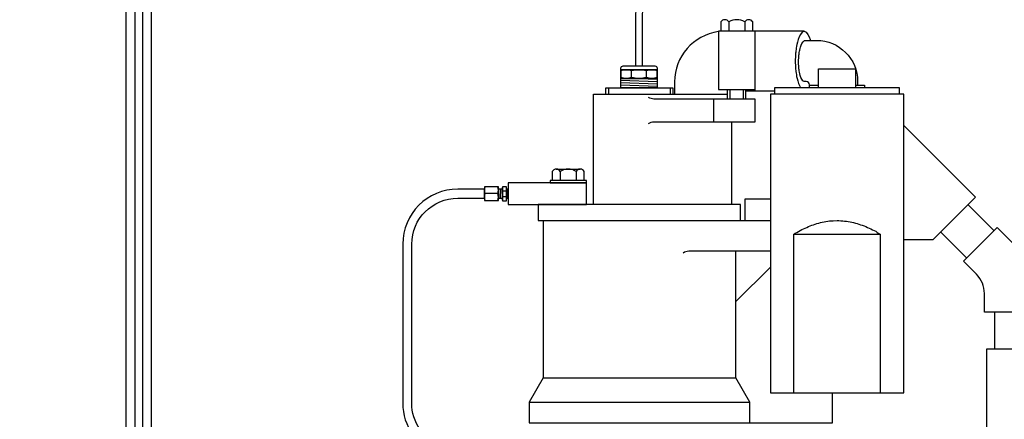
# Model space of a CAD drawing. Extents: x 1081 to 2220, y 0 to 2796.
# Tile 36 of 161: x 1751 to 1778, y 382 to 393. Entities that reach past the tile are written whole.
import ezdxf

# ---------------------------------------------------------------- set-up
doc = ezdxf.new("R2010")
doc.units = 0
doc.header["$MEASUREMENT"] = 0
doc.header["$PDSIZE"] = 1
doc.layers.get('DEFPOINTS').update_dxf_attribs({"linetype": 'CONTINUOUS'})
for name, color, linetype in [('CONDUIT', 2, 'CONTINUOUS'), ('COPPER-TUBING', 2, 'CONTINUOUS'), ('DIM', 3, 'CONTINUOUS'), ('FRP-SUMP', 2, 'CONTINUOUS'), ('PEAGRAVEL-HATCH', 3, 'CONTINUOUS'), ('PROBE', 2, 'CONTINUOUS'), ('SUB-PUMP', 4, 'CONTINUOUS')]:
    doc.layers.add(name, color=color, linetype=linetype)
doc.styles.add('SIMPLEX', font='simplex')
doc.dimstyles.new('DIM64', dxfattribs={"dimscale": 64, "dimtxt": 0.09375, "dimasz": 0.09375, "dimexe": 0.0625, "dimexo": 0.0625, "dimgap": 0.046875, "dimtad": 1, "dimdec": 4, "dimzin": 3, "dimdsep": 46, "dimlunit": 4, "dimtxsty": 'SIMPLEX', "dimcen": 0, "dimclrd": 256, "dimclre": 256, "dimclrt": 256, "dimadec": 0, "dimazin": 0, "dimtfac": 1, "dimtdec": 4, "dimtmove": 0, "dimatfit": 3, "dimfxl": 1, "dimfrac": 2, "dimtolj": 1, "dimtzin": 0, "dimarcsym": 0})

# ---------------------------------------------------------------- blocks, each defined once
blk = doc.blocks.new('*D23')
at = {"layer": 'DEFPOINTS', "color": 0, "transparency": 16777216}
for p in [(1389.622, 410.007), (1911.122, 410.007), (1911.122, 136.516)]:
    blk.add_point(p, dxfattribs=at)
at = {"layer": 'DIM', "lineweight": -2, "transparency": 16777216}
for p, q in [((1389.622, 406.007), (1389.622, 132.516)), ((1911.122, 406.007), (1911.122, 132.516)), ((1395.622, 136.516), (1905.122, 136.516))]:
    blk.add_line(p, q, dxfattribs=at)
at = {"layer": 'DIM', "transparency": 16777216}
for points in [[(1395.622, 137.516), (1395.622, 135.516), (1389.622, 136.516)], [(1905.122, 137.516), (1905.122, 135.516), (1911.122, 136.516)]]:
    blk.add_solid(points, dxfattribs=at)
at = {"layer": 'DIM', "transparency": 16777216, "insert": (1650.372, 144.087), "char_height": 6, "attachment_point": 5, "style": 'SIMPLEX'}
blk.add_mtext('\\A1;43\'-5 1/2" (F.V. TANK SLAB)', dxfattribs=at)

msp = doc.modelspace()

# ---------------------------------------------------------------- hatches: boundary and pattern name
at = {"layer": 'PEAGRAVEL-HATCH'}
h = msp.add_hatch(dxfattribs=at)
h.set_pattern_fill('AR-SAND', color=256, scale=7.5, style=0)
h.set_pattern_definition([(37.5, (1546.572, 351.516), (-0.47245, 14.4512), [0, -11.4, 0, -12.75, 0, -12.1875]), (7.5, (1546.572, 351.516), (13.2733, 21.1661), [0, -6.15, 0, -10.275, 0, -3.9375]), (327.5, (1537.347, 351.516), (23.35606, 0.04244), [0, -3.75, 0, -13.5, 0, -17.625]), (317.5, (1537.347, 351.516), (22.546, 6.5826), [0, -1.875, 0, -8.85, 0, -10.125])])
h.paths.add_polyline_path([(1720.37181, 370.42256, 0.33231803), (1723.23778, 374.25844), (1723.23778, 400.55842), (1723.51558, 400.55842), (1723.51558, 404.33631), (1723.23778, 404.33631), (1723.23778, 409.69624), (1724.73815, 409.69624), (1724.73815, 408.79076), (1724.46035, 408.79076), (1724.46035, 405.01287), (1724.73815, 405.01287), (1724.73815, 370.77884, 0.41421356), (1728.73815, 366.77884), (1751.91192, 366.77884), (1751.91192, 366.38165), (1752.09754, 366.38165), (1752.09754, 366.42769), (1752.65442, 366.42769), (1752.65442, 366.38165), (1753.16506, 366.34595), (1753.16506, 365.93306), (1753.28881, 365.93306), (1753.28881, 365.03587), (1753.90756, 365.03587), (1753.90756, 359.01592, -0.41421356), (1754.15756, 358.76592), (1754.15756, 357.76592), (1753.28835, 357.76592), (1753.05183, 357.76592), (1753.78836, 356.45069), (1753.78836, 356.05233, 0.41421356), (1754.03836, 355.80233), (1754.17181, 355.80233), (1754.17181, 351.51592), (1746.37181, 351.51592), (1745.37181, 353.51592), (1740.37181, 353.51592), (1739.37181, 351.51592), (1729.87181, 351.51592), (1728.87181, 353.51592), (1723.87181, 353.51592), (1722.87181, 351.51592), (1721.27101, 351.51592), (1721.27101, 351.86672, -0.41421356), (1720.62181, 352.51592), (1720.37181, 352.51592)])
h = msp.add_hatch(dxfattribs=at)
h.set_pattern_fill('AR-SAND', color=256, scale=7.5, style=0)
h.set_pattern_definition([(37.5, (1541.131, 381.764), (-0.47245, 14.4512), [0, -11.4, 0, -12.75, 0, -12.1875]), (7.5, (1541.13, 381.764), (13.2733, 21.1661), [0, -6.15, 0, -10.275, 0, -3.9375]), (327.5, (1531.906, 381.764), (23.35606, 0.04244), [0, -3.75, 0, -13.5, 0, -17.625]), (317.5, (1531.906, 381.764), (22.546, 6.5826), [0, -1.875, 0, -8.85, 0, -10.125])])
h.paths.add_polyline_path([(1725.73815, 401.87276), (1759.61286, 401.87276), (1759.61121, 397.18922, 0.00822165), (1755.40145, 395.34672, 0.33671624), (1754.15756, 393.70905), (1754.15756, 381.7636), (1725.73815, 381.7636)])

# ---------------------------------------------------------------- linework, layer by layer
at = {"layer": 'CONDUIT'}
for p, q in [((1777.05601, 387.82188), (1777.76312, 387.11477)), ((1776.31356, 387.07942), (1777.02066, 386.37231)), ((1777.78293, 383.90004), (1777.78293, 384.90004))]:
    msp.add_line(p, q, dxfattribs=at)
msp.add_lwpolyline([(1778.80549, 384.90004), (1777.50549, 384.90004), (1777.50549, 385.40005, 0.19891163), (1777.28583, 385.93037), (1776.93227, 386.28393), (1777.85151, 387.20316), (1778.20506, 386.84961, -0.19891237), (1778.80549, 385.40134), (1778.80549, 384.90004)], format="xyb", dxfattribs=at)
msp.add_lwpolyline([(1778.73885, 383.61899), (1779.68168, 382.67615), (1778.73885, 381.73331), (1778.73885, 381.06662), (1777.57214, 381.06662), (1777.57214, 383.90004), (1778.73885, 383.90004)], close=True, dxfattribs=at)
at = {"layer": 'COPPER-TUBING', "linetype": 'Continuous'}
msp.add_line((1764.28832, 388.24545), (1764.28832, 387.99545), dxfattribs=at)
at = {"layer": 'COPPER-TUBING', "color": 7}
for p, q in [((1764.34612, 388.24545), (1764.3377, 387.99545)), ((1764.53539, 388.24545), (1764.52696, 387.99545)), ((1764.27092, 388.12045), (1763.93072, 388.12045)), ((1764.40482, 388.19657), (1764.49534, 388.19657)), ((1764.40482, 388.03905), (1764.49534, 388.03905))]:
    msp.add_line(p, q, dxfattribs=at)
at = {"layer": 'COPPER-TUBING', "linetype": 'Continuous'}
msp.add_lwpolyline([(1775.11922, 376.55226, 0.01509589), (1775.03556, 376.58692), (1762.73902, 381.25153, -0.31159034), (1761.93237, 382.42026), (1761.93237, 386.74545, -0.41421356), (1763.18237, 387.99545), (1763.91332, 387.99545), (1763.91332, 388.24545), (1763.18654, 388.24545, 0.41421356), (1761.68654, 386.74545), (1761.68654, 382.42026, 0.31159034), (1762.65452, 381.01778), (1774.92864, 376.36168)], format="xyb", dxfattribs=at)
for points in [[(1764.28832, 388.30795), (1763.91332, 388.30795), (1763.91332, 387.93295), (1764.28832, 387.93295)], [(1764.28832, 388.24545), (1764.28832, 387.99545), (1764.3955, 387.99545), (1764.3955, 388.24545)], [(1764.50438, 388.24545), (1764.50438, 387.99545), (1764.55797, 387.99545), (1764.55797, 388.24545)]]:
    msp.add_lwpolyline(points, close=True, dxfattribs=at)
at = {"layer": 'COPPER-TUBING', "color": 7}
for points in [[(1763.93072, 387.93295, -0.18283313), (1763.93072, 388.12045, -0.18283313), (1763.93072, 388.30795)], [(1764.27092, 387.93295, 0.18283313), (1764.27092, 388.12045, 0.18283313), (1764.27092, 388.30795)], [(1764.40482, 387.92767, -0.16735506), (1764.40482, 388.03905, -0.11763439), (1764.40482, 388.19657, -0.16298639), (1764.40482, 388.30795)], [(1764.49534, 388.30795, -0.16298639), (1764.49534, 388.19657, -0.11763439), (1764.49534, 388.03905, -0.16735506), (1764.49534, 387.92767)]]:
    msp.add_lwpolyline(points, format="xyb", dxfattribs=at)
at = {"layer": 'COPPER-TUBING'}
msp.add_lwpolyline([(1764.3955, 388.30795), (1764.3955, 387.92767), (1764.50438, 387.92767), (1764.50438, 388.30795)], close=True, dxfattribs=at)
at = {"layer": 'FRP-SUMP'}
for points in [[(1754.15756, 393.70905), (1754.15756, 380.0136), (1754.40756, 380.0136), (1754.40756, 393.70905, -0.29672907)], [(1754.60756, 393.70905), (1754.60756, 380.0136), (1754.85756, 380.0136), (1754.85756, 393.70905, -0.29672907)]]:
    msp.add_lwpolyline(points, format="xyb", dxfattribs=at)
at = {"layer": 'PROBE', "color": 7}
for p, q in [((1767.908, 391.27795), (1767.908, 391.46735)), ((1768.31541, 391.27795), (1768.31541, 391.46735))]:
    msp.add_line(p, q, dxfattribs=at)
at = {"layer": 'PROBE', "color": 8}
for p, q in [((1767.61991, 391.20795), (1768.6035, 391.17482)), ((1768.1117, 391.25385), (1768.6035, 391.23728)), ((1767.61991, 391.14119), (1768.6035, 391.10806)), ((1767.61991, 391.07873), (1768.6035, 391.0456)), ((1767.61991, 391.01612), (1768.1117, 390.99956))]:
    msp.add_line(p, q, dxfattribs=at)
at = {"layer": 'PROBE'}
msp.add_lwpolyline([(1783.95843, 388.82794), (1783.95843, 392.94035, 0.40047434), (1781.72332, 395.0341), (1770.1117, 395.0341, 0.41421356), (1768.01795, 392.94035), (1768.01795, 391.59846), (1768.20545, 391.59846), (1768.20545, 392.94035, -0.41421356), (1770.1117, 394.8466), (1781.72332, 394.8466, -0.39914995), (1783.77093, 392.94035), (1783.77093, 388.82794)], format="xyb", close=True, dxfattribs=at)
msp.add_lwpolyline([(1767.61991, 390.99956), (1767.61991, 391.53596, -0.41421356), (1767.68241, 391.59846), (1768.541, 391.59846, -0.41421356), (1768.6035, 391.53596), (1768.6035, 390.99956), (1767.61991, 390.99956)], format="xyb", dxfattribs=at)
at = {"layer": 'PROBE', "color": 7}
for points in [[(1767.61991, 391.46735, -0.16735506), (1767.908, 391.46735, -0.11763439), (1768.31541, 391.46735, -0.16298639), (1768.6035, 391.46735)], [(1768.6035, 391.27795, -0.16298639), (1768.31541, 391.27795, -0.11763439), (1767.908, 391.27795, -0.16735506), (1767.61991, 391.27795)]]:
    msp.add_lwpolyline(points, format="xyb", dxfattribs=at)
at = {"layer": 'PROBE'}
msp.add_lwpolyline([(1768.6035, 391.49074), (1767.61991, 391.49074), (1767.61991, 391.25385), (1768.6035, 391.25385)], close=True, dxfattribs=at)
at = {"layer": 'SUB-PUMP', "color": 3, "linetype": 'Continuous'}
for p, q in [((1770.55387, 392.79125), (1770.55387, 392.54165)), ((1770.98689, 392.79125), (1770.98689, 392.54165)), ((1770.52038, 390.69565), (1770.52038, 390.95165)), ((1771.02038, 390.69565), (1771.02038, 390.95165)), ((1771.02038, 390.92165), (1771.80929, 390.92165)), ((1772.74679, 391.07565), (1772.99679, 391.07565)), ((1770.14665, 390.07565), (1770.14665, 390.69565)), ((1770.63769, 387.82565), (1770.63769, 390.07565)), ((1765.97031, 388.72735), (1765.97031, 388.47775)), ((1766.40332, 388.72735), (1766.40332, 388.47775)), ((1771.68429, 386.12465), (1770.74179, 385.18215))]:
    msp.add_line(p, q, dxfattribs=at)
at = {"layer": 'SUB-PUMP', "color": 2, "linetype": 'Continuous'}
for p, q in [((1767.2858, 390.99956), (1767.2858, 390.82565)), ((1768.95779, 390.99956), (1768.95779, 390.82565)), ((1770.58738, 390.69565), (1770.58738, 390.95165)), ((1770.95338, 390.69565), (1770.95338, 390.95165)), ((1765.86206, 388.78975), (1766.51157, 388.78975))]:
    msp.add_line(p, q, dxfattribs=at)
at = {"layer": 'SUB-PUMP', "linetype": 'Continuous'}
for p, q in [((1765.5018, 385.11315), (1765.49537, 385.11315)), ((1765.5018, 383.10634), (1770.74179, 383.10634)), ((1765.1218, 382.44816), (1771.12179, 382.44816))]:
    msp.add_line(p, q, dxfattribs=at)
at = {"layer": 'SUB-PUMP', "color": 3, "linetype": 'Continuous'}
for points in [[(1771.20339, 392.54164), (1771.20339, 392.79125, 0.57642433), (1770.98689, 392.79125, 0.28821354), (1770.55387, 392.79125, 0.57642486), (1770.33737, 392.79125), (1770.33737, 392.54164)], [(1770.27038, 392.52888, 0.37487613), (1769.07769, 391.16164), (1769.07769, 390.82564)], [(1768.37309, 390.03044, -0.15391481), (1768.51648, 390.07565), (1771.27038, 390.07565), (1771.27038, 390.69565), (1768.51648, 390.69565, -0.15391517), (1768.37308, 390.74086)], [(1766.61982, 388.47775), (1766.61982, 388.72735, 0.57642433), (1766.40332, 388.72735, 0.28821354), (1765.97031, 388.72735, 0.57642486), (1765.7538, 388.72735), (1765.7538, 388.47775)]]:
    msp.add_lwpolyline(points, format="xyb", dxfattribs=at)
for points in [[(1772.60109, 392.54165), (1770.27038, 392.54165), (1770.27038, 390.95165), (1771.27038, 390.95165)], [(1771.27038, 390.92165), (1771.27038, 392.54165)], [(1772.60509, 392.53951), (1772.60014, 392.54038), (1772.54602, 392.5116), (1772.49985, 392.45399), (1772.4639, 392.3829), (1772.43733, 392.31034), (1772.41808, 392.24271), (1772.40414, 392.18225), (1772.39393, 392.12912), (1772.38636, 392.08258), (1772.38065, 392.04165), (1772.37628, 392.00541), (1772.37288, 391.97302), (1772.37022, 391.94378), (1772.36812, 391.91713), (1772.36644, 391.89258), (1772.3651, 391.86976), (1772.36403, 391.84833), (1772.36319, 391.82802), (1772.36254, 391.80861), (1772.36205, 391.78987), (1772.3617, 391.77165), (1772.36149, 391.75376), (1772.3614, 391.73606), (1772.36143, 391.7184), (1772.36158, 391.70062), (1772.36186, 391.68259), (1772.36228, 391.66413), (1772.36284, 391.64508), (1772.36359, 391.62525), (1772.36454, 391.60441), (1772.36573, 391.58232), (1772.36723, 391.55868), (1772.36911, 391.53313), (1772.37147, 391.50525), (1772.37447, 391.47452), (1772.37832, 391.44029), (1772.38331, 391.40182), (1772.38987, 391.35821), (1772.39864, 391.30849), (1772.41055, 391.25175), (1772.42692, 391.1876), (1772.44956, 391.11701), (1772.4806, 391.04405), (1772.49751, 391.01314)], [(1772.59849, 392.53951), (1772.60344, 392.54038), (1772.65756, 392.5116), (1772.70373, 392.45399), (1772.73968, 392.3829), (1772.76625, 392.31034), (1772.77157, 392.29165)], [(1772.99679, 391.01315), (1772.99679, 391.51315), (1773.99679, 391.51315), (1773.99679, 391.01315)], [(1767.2108, 390.82565), (1767.2108, 390.99956), (1769.03279, 390.99956), (1769.03279, 390.82565)], [(1771.80929, 390.82565), (1771.80929, 391.01315), (1775.18429, 391.01315), (1775.18429, 390.82565)], [(1773.99679, 391.07565), (1774.24679, 391.07565), (1774.24679, 391.01315)], [(1766.8718, 387.82565), (1766.8718, 390.82565), (1770.52038, 390.82565)], [(1775.30929, 386.87613), (1776.11026, 386.87612), (1777.25931, 388.02517), (1775.30929, 389.97519)], [(1766.68232, 388.41525), (1764.55797, 388.41525), (1764.55797, 387.82565), (1766.68232, 387.82565), (1766.68232, 388.41525)], [(1770.99679, 387.38815), (1770.99679, 387.98215), (1771.68429, 387.98215)], [(1771.12179, 381.88816), (1773.37179, 381.88816), (1773.37179, 382.70065)]]:
    msp.add_lwpolyline(points, dxfattribs=at)
at = {"layer": 'SUB-PUMP', "color": 2, "linetype": 'Continuous'}
msp.add_lwpolyline([(1772.74679, 391.01315), (1772.74679, 391.0779, 0.41421356), (1772.65304, 391.17165), (1772.61425, 391.17165), (1772.60452, 391.17272), (1772.56752, 391.1934), (1772.53644, 391.23388), (1772.51261, 391.28354), (1772.49529, 391.33407), (1772.48296, 391.3811), (1772.47418, 391.42308), (1772.4679, 391.45996), (1772.46333, 391.49224), (1772.45997, 391.5206), (1772.45747, 391.54572), (1772.45559, 391.56816), (1772.45417, 391.5884), (1772.4531, 391.60686), (1772.4523, 391.62385), (1772.4517, 391.63965), (1772.45127, 391.65447), (1772.45098, 391.66852), (1772.45081, 391.68195), (1772.45074, 391.69491), (1772.45076, 391.70751), (1772.45087, 391.71988), (1772.45106, 391.73211), (1772.45134, 391.74432), (1772.4517, 391.75661), (1772.45215, 391.76907), (1772.4527, 391.78182), (1772.45337, 391.79498), (1772.45417, 391.80868), (1772.45513, 391.82307), (1772.45627, 391.83832), (1772.45765, 391.85464), (1772.45931, 391.87227), (1772.46135, 391.89151), (1772.46386, 391.91271), (1772.46702, 391.93631), (1772.47102, 391.96283), (1772.47618, 391.99288), (1772.48296, 392.02712), (1772.49201, 392.06617), (1772.50425, 392.11028), (1772.52091, 392.15874), (1772.54342, 392.20873), (1772.57278, 392.25388), (1772.60846, 392.28428), (1772.63855, 392.29165), (1772.93679, 392.29165, -0.41421341), (1774.05679, 391.17165), (1774.05679, 391.07565)], format="xyb", dxfattribs=at)
at = {"layer": 'SUB-PUMP', "linetype": 'Continuous'}
msp.add_lwpolyline([(1771.68429, 390.82565), (1771.68429, 382.70065), (1775.30929, 382.70065), (1775.30929, 390.82565)], close=True, dxfattribs=at)
at = {"layer": 'SUB-PUMP', "color": 3, "linetype": 'Continuous'}
msp.add_lwpolyline([(1766.68232, 388.47775), (1765.6913, 388.47775), (1765.6913, 388.41525), (1766.68232, 388.41525)], close=True, dxfattribs=at)
at = {"layer": 'SUB-PUMP', "linetype": 'Continuous'}
for points in [[(1770.87179, 387.38815), (1770.87179, 387.82565), (1765.3718, 387.82565), (1765.3718, 387.38815), (1771.68429, 387.38815)], [(1765.5018, 387.38815), (1765.5018, 383.10634), (1765.1218, 382.44816), (1765.1218, 381.88816), (1771.12179, 381.88816), (1771.12179, 382.44816), (1770.74179, 383.10633), (1770.74179, 386.56215)]]:
    msp.add_lwpolyline(points, dxfattribs=at)
at = {"layer": 'SUB-PUMP', "color": 5, "linetype": 'Continuous'}
msp.add_lwpolyline([(1772.31589, 387.01365), (1772.35825, 387.04401), (1772.40324, 387.06609), (1772.44654, 387.09348), (1772.49192, 387.11431), (1772.535, 387.14239), (1772.58071, 387.16221), (1772.62627, 387.18247), (1772.67154, 387.20368), (1772.71733, 387.22322), (1772.76344, 387.24176), (1772.80986, 387.25934), (1772.85659, 387.27594), (1772.90363, 387.29153), (1772.95103, 387.30603), (1772.99872, 387.3196), (1773.04673, 387.33217), (1773.09517, 387.34336), (1773.14379, 387.35402), (1773.19377, 387.36036), (1773.24323, 387.36836), (1773.29251, 387.37692), (1773.34185, 387.38532), (1773.39414, 387.38438), (1773.49679, 387.38865), (1773.54982, 387.39188), (1773.59967, 387.38514), (1773.65113, 387.38343), (1773.7005, 387.37516), (1773.75172, 387.3727), (1773.80056, 387.36276), (1773.84945, 387.35294), (1773.89841, 387.34338), (1773.94681, 387.33205), (1773.99486, 387.31961), (1774.04257, 387.3061), (1774.08994, 387.29154), (1774.13699, 387.27594), (1774.18367, 387.2592), (1774.23015, 387.2418), (1774.2763, 387.22338), (1774.32205, 387.2037), (1774.36775, 387.18388), (1774.41188, 387.1591), (1774.45704, 387.13756), (1774.50235, 387.11649), (1774.54778, 387.09581), (1774.5901, 387.06531), (1774.67769, 387.01365)], dxfattribs=at)
msp.add_lwpolyline([(1774.67769, 382.70065), (1774.67769, 387.01365), (1772.31589, 387.01365), (1772.31589, 382.70065)], close=True, dxfattribs=at)
at = {"layer": 'SUB-PUMP', "linetype": 'Continuous'}
msp.add_lwpolyline([(1769.31621, 386.51369, -0.15963894), (1769.46414, 386.56215), (1771.68429, 386.56215)], format="xyb", dxfattribs=at)

# ---------------------------------------------------------------- dimensions: what is measured, and where the dimension line sits
at = {"layer": 'DIM'}
dim = msp.add_linear_dim(base=(1911.12181, 136.51592), p1=(1389.62181, 410.00736), p2=(1911.12181, 410.00736), angle=0, text='<> (F.V. TANK SLAB)', dimstyle='DIM64', dxfattribs=at)
dim.commit()
dim.dimension.update_dxf_attribs({"geometry": '*D23', "text_midpoint": (1650.37181, 144.08735)})

doc.saveas('drawing.dxf')
